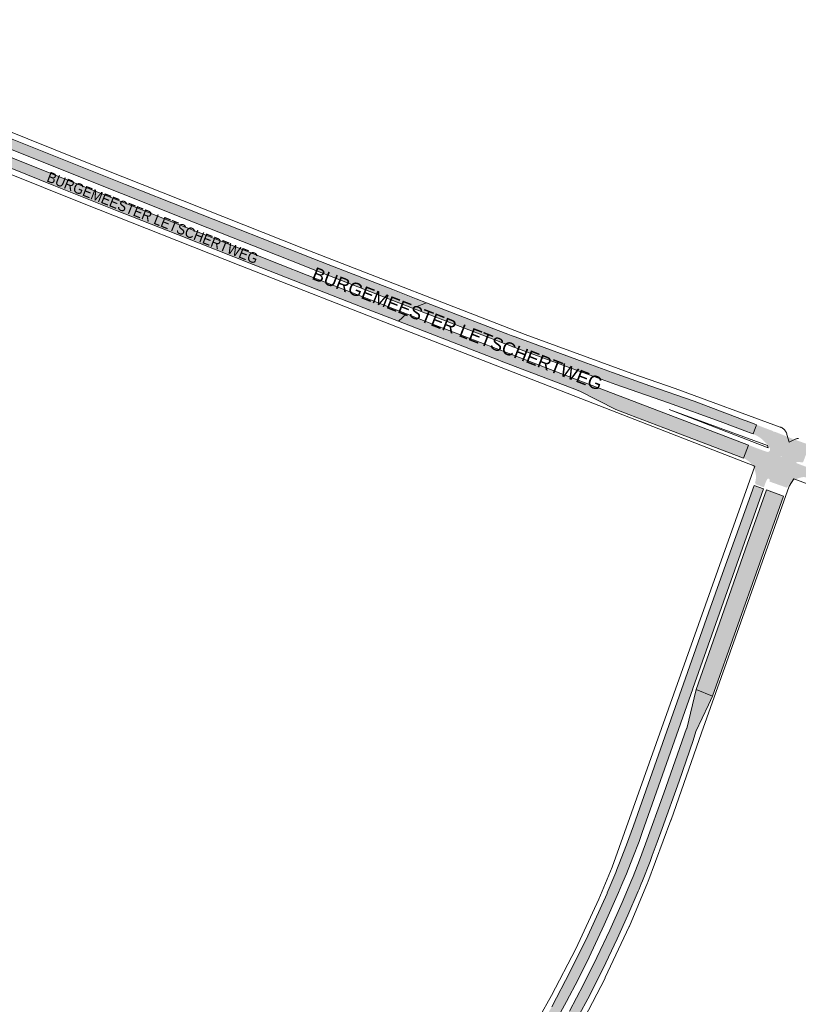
# Paper-space layout 'Layout1' of a CAD drawing. Header units: metres. Extents: x 123097 to 144122, y 392739 to 407589.
# Tile 217 of 256: x 130525 to 131099, y 400455 to 401180. Entities that reach past the tile are written whole.
import ezdxf
from ezdxf.enums import TextEntityAlignment as Align

# ---------------------------------------------------------------- set-up
doc = ezdxf.new("R2010")
doc.units = ezdxf.units.M
doc.header["$MEASUREMENT"] = 0
for name, color, linetype, lineweight in [('gs-anno-wegen algemeen tekst', 7, 'Continuous', 0), ('gs-knt-hoofdweg', 7, 'Continuous', 0), ('ir-ARC-asfalt-hoofdwegen-te inspecteren', 5, 'Continuous', 0)]:
    doc.layers.add(name, color=color, linetype=linetype, lineweight=lineweight)
doc.styles.add('Style-Arial', font='arial.ttf')

psp = doc.layouts.get("Layout1")

# ---------------------------------------------------------------- hatches: boundary and pattern name
at = {"layer": 'ir-ARC-asfalt-hoofdwegen-te inspecteren', "linetype": 'Continuous', "lineweight": 13}
for points in [[(130301.799, 401174), (130326.453, 401163.384), (130370.25, 401144.955), (130415.825, 401126.384), (130441.733, 401115.898), (130462.157, 401107.632), (130509.447, 401088.556), (130600.208, 401052.211), (130646.331, 401033.902), (130732.386, 401000), (130739.024, 400997.385), (130783.268, 400980.189), (130814.746, 400967.888), (130824.95, 400971.792), (130817.281, 400974.763), (130800.117, 400981.445), (130752.489, 401000), (130741.12, 401004.422), (130649.08, 401040.666), (130603.096, 401058.971), (130515.808, 401093.966), (130447.905, 401121.284), (130418.375, 401133.164), (130373.462, 401151.528), (130329.61, 401169.917), (130305.268, 401180.442)], [(130295.908, 401162.799), (130411.338, 401114.251), (130431.516, 401106.105), (130457.18, 401095.745), (130550.28, 401058.303), (130595.739, 401040.112), (130641.301, 401022.036), (130697.182, 401000), (130778.696, 400968.087), (130804.368, 400958.096), (130810.27, 400963.633), (130736.96, 400992.195), (130717.061, 401000), (130690.437, 401010.443), (130644.163, 401028.751), (130552.443, 401065.284), (130459.818, 401102.518), (130437.228, 401111.634), (130413.867, 401121.062), (130299.343, 401169.281)], [(130814.746, 400967.888), (130875.305, 400944.487), (130882.266, 400941.825), (130884.699, 400940.895), (130887.337, 400939.886), (130937.591, 400921.368), (130964.627, 400911.581), (131003.43, 400898.072), (131041.358, 400884.145), (131061.523, 400876.604), (131062.71, 400876.16), (131065.631, 400875.068), (131068.261, 400881.772), (131067.007, 400882.244), (131063.931, 400883.451), (131059.131, 400885.333), (131022.195, 400899.189), (130989.476, 400910.642), (130962.016, 400920.365), (130940.348, 400928.177), (130890.215, 400946.666), (130887.298, 400947.76), (130884.859, 400948.674), (130877.83, 400951.31), (130824.95, 400971.792)], [(130882.673, 400935.541), (130880.242, 400936.476), (130876.213, 400938.024), (130830.216, 400955.862), (130810.27, 400963.633), (130804.368, 400958.096), (130827.642, 400949.038), (130873.751, 400931.199), (130877.674, 400929.693), (130880.106, 400928.759), (130932.218, 400908.753), (130937.875, 400906.581), (130964.42, 400893.091), (130974.059, 400889.356), (131000, 400879.466), (131058.626, 400857.217), (131062.41, 400866.861), (131037.211, 400876.379), (131000, 400890.552), (130962.488, 400904.87), (130934.726, 400915.538)], [(130851.511, 400347.945), (130856.729, 400342.138), (130860.106, 400346.842), (130863.458, 400351.563), (130875.249, 400368.72), (130886.742, 400386.078), (130897.897, 400403.684), (130908.855, 400422.011), (130919.406, 400440.576), (130928.193, 400456.681), (130936.645, 400472.964), (130944.759, 400489.419), (130955.935, 400513.105), (130966.554, 400537.046), (130969.017, 400542.839), (130971.434, 400548.657), (130972.342, 400550.877), (130977.073, 400562.78), (130981.604, 400574.76), (130984.004, 400581.36), (131021.347, 400687.157), (131021.242, 400687.202), (131021.249, 400687.222), (131021.291, 400687.34), (131073.294, 400834.658), (131066.365, 400837.103), (131061.718, 400824.097), (131043.183, 400772.228), (131032.943, 400743.223), (130977.541, 400586.302), (130972.285, 400572.21), (130966.756, 400557.594), (130965.32, 400553.924), (130964.434, 400551.694), (130958.251, 400536.848), (130958.029, 400536.328), (130943.759, 400505.178), (130930.867, 400478.852), (130917.282, 400452.876), (130904.606, 400430.301), (130891.416, 400408.023), (130879, 400388.189), (130866.051, 400368.699)], [(131060.142, 400790.27), (131042.576, 400740.511), (131023.771, 400686.58), (131035.878, 400681.848), (131088.145, 400829.212), (131075.523, 400833.84)]]:
    psp.add_hatch(color=5, dxfattribs=at).paths.add_polyline_path(points, flags=0)
h = psp.add_hatch(color=5, dxfattribs=at)
h.paths.add_polyline_path([(131067.009, 400838.603, 0.1832835), (131066.673, 400849.174), (131066.699, 400849.116), (131067.065, 400849.277), (131066.763, 400849.963), (131066.397, 400849.802), (131066.426, 400849.736, 0.187566), (131058.626, 400857.217), (131062.41, 400866.861), (131070.896, 400863.656), (131073.708, 400862.594), (131074.944, 400862.176), (131076.212, 400861.866, 0.3394882), (131078.036, 400862.825, 0.2371294), (131077.803, 400865.022), (131076.62, 400866.672), (131075.314, 400868.227), (131073.351, 400870.2), (131071.676, 400871.667, 0.051778), (131068.286, 400873.814), (131066.968, 400874.469), (131065.631, 400875.068), (131068.261, 400881.772), (131073.96, 400879.63), (131080.624, 400877.124), (131080.478, 400876.76), (131081.175, 400876.481), (131081.323, 400876.853), (131092.26, 400872.484), (131095.56, 400871.166), (131095.207, 400871.292), (131095.073, 400870.915), (131095.779, 400870.663), (131095.913, 400871.04), (131095.56, 400871.166), (131107.493, 400866.925), (131102.427, 400854.015, 0.0419217), (131098.061, 400854.425, 0.8160565), (131097.843, 400853.455), (131102.416, 400851.739), (131112.986, 400847.775), (131110.469, 400841.36), (131107.452, 400842.474, 0.0410658), (131105.338, 400843.031), (131105.339, 400843.036), (131105.008, 400843.085, 0.0014217), (131104.933, 400843.096), (131104.597, 400843.146), (131104.596, 400843.141, 0.0458809), (131102.156, 400843.208, 0.1081356), (131095.354, 400840.544, 0.0334291), (131093.775, 400839.428), (131093.772, 400839.432), (131093.517, 400839.213, 0.0011484), (131093.466, 400839.17), (131093.202, 400838.944), (131093.205, 400838.94, 0.0445317), (131091.455, 400837.054), (131091.711, 400836.895, 0.0282996), (131090.691, 400835.415), (131077.698, 400840.003), (131077.985, 400840.815, 0.8780687), (131076.14, 400841.702, 0.0433068), (131074.485, 400838.033), (131073.677, 400835.742), (131066.871, 400838.221), (131067.009, 400838.603), (131066.886, 400838.249), (131067.263, 400838.117), (131067.51, 400838.825), (131067.132, 400838.957)])
h.paths.add_polyline_path([(131086.315, 400858.323), (131085.941, 400858.738), (131086.498, 400858.789), (131086.872, 400858.373)], flags=16)
at = {"layer": 'ir-ARC-asfalt-hoofdwegen-te inspecteren', "linetype": 'Continuous', "lineweight": 13, "extrusion": (0, 0, -1)}
psp.add_hatch(color=5, dxfattribs=at).paths.add_polyline_path([(-131023.771, 400686.58), (-131016.791, 400657.948), (-131016.604, 400657.983), (-130999.791, 400610.296), (-130986.464, 400572.91), (-130981.965, 400560.788), (-130977.214, 400548.763), (-130976.306, 400546.544), (-130969.083, 400529.705), (-130960.001, 400509.316), (-130950.432, 400489.151), (-130940.577, 400469.31), (-130930.41, 400449.626), (-130919.564, 400430.105), (-130908.193, 400410.886), (-130896.808, 400392.339), (-130885.035, 400374.037), (-130872.859, 400355.981), (-130860.234, 400338.237), (-130865.542, 400332.33), (-130868.783, 400336.825), (-130871.996, 400341.339), (-130884.678, 400359.501), (-130896.781, 400378.054), (-130908.084, 400395.715), (-130918.926, 400413.663), (-130931.616, 400435.982), (-130943.768, 400458.598), (-130954.949, 400480.641), (-130965.601, 400502.945), (-130973.475, 400520.458), (-130981.045, 400538.105), (-130981.606, 400539.409), (-130983.31, 400543.505), (-130984.215, 400545.725), (-130989.722, 400559.93), (-130991.384, 400564.295), (-130995.104, 400574.215), (-130998.771, 400584.154), (-131011.165, 400619.011), (-131021.614, 400649.14), (-131023.541, 400655.606), (-131032.806, 400675.286), (-131035.878, 400681.848)], flags=0)

# ---------------------------------------------------------------- linework, layer by layer
at = {"layer": 'gs-knt-hoofdweg', "color": 7, "linetype": 'Continuous', "flags": 128}
for points in [[(130408.841, 401141.824), (130571.418, 401076.38), (130734.376, 401011.891), (130897.709, 400948.359), (130976.309, 400919.677), (131008.148, 400908.622), (131008.283, 400908.574), (131085.718, 400880.126), (131086.073, 400879.986), (131086.421, 400879.829), (131086.761, 400879.656), (131087.092, 400879.466), (131087.414, 400879.262), (131087.726, 400879.042), (131088.027, 400878.807), (131088.316, 400878.559), (131088.594, 400878.297), (131088.858, 400878.022), (131089.11, 400877.735), (131089.347, 400877.436), (131089.569, 400877.126), (131089.777, 400876.806), (131089.969, 400876.477), (131090.146, 400876.138), (131090.306, 400875.792), (131090.449, 400875.438), (131090.575, 400875.078), (131090.684, 400874.713), (131092.228, 400869.046), (131096.273, 400870.99), (131096.629, 400871.15), (131096.992, 400871.293), (131097.361, 400871.418), (131097.737, 400871.525), (131098.117, 400871.613), (131098.5, 400871.683), (131098.887, 400871.734), (131099.276, 400871.766)], [(131066.891, 400851.42), (130804.873, 400953.246), (130804.855, 400953.253), (130688.034, 400998.977), (130688.002, 400998.989), (130571.374, 401045.204), (130571.343, 401045.217), (130454.911, 401091.922)], [(131003.818, 400893.147), (131076.792, 400864.759), (131076.314, 400866.514), (131003.818, 400893.147)], [(130525.439, 400021.238), (130753.586, 400237.514), (130753.588, 400237.516), (130753.591, 400237.519), (130773.982, 400258.819), (130797.424, 400285.307), (130839.739, 400338.58), (130872.766, 400385.764), (130898.968, 400428.773), (130917.158, 400461.052), (130934.979, 400495.486), (130951.961, 400532.159), (130961.795, 400555.676), (131066.891, 400851.42)], [(131095.616, 400842.039), (131092.184, 400836.691), (131027.692, 400654.635), (131005.203, 400590.585), (131005.153, 400590.447), (130988.1, 400544.591), (130987.974, 400544.275), (130974.505, 400512.282), (130974.377, 400511.994), (130956.727, 400474.293), (130956.583, 400474.001), (130941.123, 400444.198), (130941.013, 400443.994), (130923.96, 400413.329), (130923.844, 400413.127), (130923.722, 400412.928), (130895.522, 400368.523), (130895.358, 400368.276), (130873.421, 400336.399)], [(131220.557, 400795.556), (131095.616, 400842.039)]]:
    psp.add_lwpolyline(points, dxfattribs=at)
at = {"layer": 'ir-ARC-asfalt-hoofdwegen-te inspecteren', "color": 5, "linetype": 'Continuous', "lineweight": 13}
for points in [[(130295.908, 401162.799), (130411.338, 401114.251), (130431.516, 401106.105), (130457.18, 401095.745), (130550.28, 401058.303), (130595.739, 401040.112), (130641.301, 401022.036), (130697.182, 401000), (130778.696, 400968.087), (130804.368, 400958.096), (130810.27, 400963.633), (130736.96, 400992.195), (130717.061, 401000), (130690.437, 401010.443), (130644.163, 401028.751), (130552.443, 401065.284), (130459.818, 401102.518), (130437.228, 401111.634), (130413.867, 401121.062), (130299.343, 401169.281)], [(130814.746, 400967.888), (130875.305, 400944.487), (130882.266, 400941.825), (130884.699, 400940.895), (130887.337, 400939.886), (130937.591, 400921.368), (130964.627, 400911.581), (131003.43, 400898.072), (131041.358, 400884.145), (131061.523, 400876.604), (131062.71, 400876.16), (131065.631, 400875.068), (131068.261, 400881.772), (131067.007, 400882.244), (131063.931, 400883.451), (131059.131, 400885.333), (131022.195, 400899.189), (130989.476, 400910.642), (130962.016, 400920.365), (130940.348, 400928.177), (130890.215, 400946.666), (130887.298, 400947.76), (130884.859, 400948.674), (130877.83, 400951.31), (130824.95, 400971.792)], [(130882.673, 400935.541), (130880.242, 400936.476), (130876.213, 400938.024), (130830.216, 400955.862), (130810.27, 400963.633), (130804.368, 400958.096), (130827.642, 400949.038), (130873.751, 400931.199), (130877.674, 400929.693), (130880.106, 400928.759), (130932.218, 400908.753), (130937.875, 400906.581), (130964.42, 400893.091), (130974.059, 400889.356), (131000, 400879.466), (131058.626, 400857.217), (131062.41, 400866.861), (131037.211, 400876.379), (131000, 400890.552), (130962.488, 400904.87), (130934.726, 400915.538)], [(131060.142, 400790.27), (131042.576, 400740.511), (131023.771, 400686.58), (131035.878, 400681.848), (131088.145, 400829.212), (131075.523, 400833.84)]]:
    psp.add_lwpolyline(points, close=True, dxfattribs=at)
psp.add_lwpolyline([(130509.447, 401088.556), (130600.208, 401052.211), (130646.331, 401033.902), (130732.386, 401000), (130739.024, 400997.385), (130783.268, 400980.189), (130814.746, 400967.888), (130824.95, 400971.792), (130817.281, 400974.763), (130800.117, 400981.445), (130752.489, 401000), (130741.12, 401004.422), (130649.08, 401040.666), (130603.096, 401058.971), (130515.808, 401093.966)], dxfattribs=at)
at = {"layer": 'ir-ARC-asfalt-hoofdwegen-te inspecteren', "color": 5, "linetype": 'Continuous', "lineweight": 13, "flags": 128}
for points in [[(130919.406, 400440.576), (130928.193, 400456.681), (130936.645, 400472.964), (130944.759, 400489.419), (130955.935, 400513.105), (130966.554, 400537.046), (130969.017, 400542.839), (130971.434, 400548.657), (130972.342, 400550.877), (130977.073, 400562.78), (130981.604, 400574.76), (130984.004, 400581.36), (131021.347, 400687.157), (131021.242, 400687.202), (131021.249, 400687.222), (131021.291, 400687.34), (131073.294, 400834.658), (131066.365, 400837.103), (131061.718, 400824.097), (131043.183, 400772.228), (131032.943, 400743.223), (130977.541, 400586.302), (130972.285, 400572.21), (130966.756, 400557.594), (130965.32, 400553.924), (130964.434, 400551.694), (130958.251, 400536.848), (130958.029, 400536.328), (130943.759, 400505.178), (130930.867, 400478.852), (130917.282, 400452.876)], [(130931.616, 400435.982), (130943.768, 400458.598), (130954.949, 400480.641), (130965.601, 400502.945), (130973.475, 400520.458), (130981.045, 400538.105), (130981.606, 400539.409), (130983.31, 400543.505), (130984.215, 400545.725), (130989.722, 400559.93), (130991.384, 400564.295), (130995.104, 400574.215), (130998.771, 400584.154), (131011.165, 400619.011), (131021.614, 400649.14), (131023.541, 400655.606), (131032.806, 400675.286), (131035.878, 400681.848), (131023.771, 400686.58), (131016.791, 400657.948), (131016.604, 400657.983), (130999.791, 400610.296), (130986.464, 400572.91), (130981.965, 400560.788), (130977.214, 400548.763), (130976.306, 400546.544), (130969.083, 400529.705), (130960.001, 400509.316), (130950.432, 400489.151), (130940.577, 400469.31), (130930.41, 400449.626)]]:
    psp.add_lwpolyline(points, dxfattribs=at)

# ---------------------------------------------------------------- texts
at = {"layer": 'gs-anno-wegen algemeen tekst', "color": 7, "style": 'Style-Arial', "width": 0.909091}
psp.add_text('BURGEMEESTER LETSCHERTWEG', height=7.7, rotation=338.383563, dxfattribs=at).set_placement((130623.096, 401034.401), align=Align.MIDDLE_CENTER)
at = {"layer": 'gs-anno-wegen algemeen tekst', "color": 7, "style": 'Style-Arial'}
psp.add_text('BURGEMEESTER LETSCHERTWEG', height=9.6, rotation=338.770318, dxfattribs=at).set_placement((130847.8, 400952.604), align=Align.MIDDLE_CENTER)

doc.saveas('drawing.dxf')
